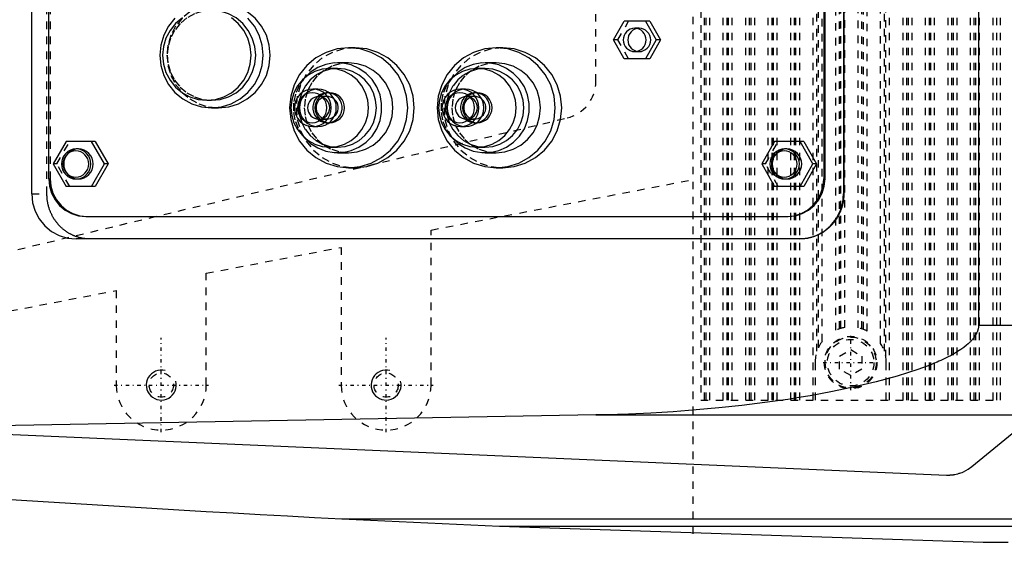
# Model space of a CAD drawing. Extents: x -706 to 186, y -120 to 120.
# Tile 7 of 12: x -469 to -338, y -79 to -9. Entities that reach past the tile are written whole.
import ezdxf

# ---------------------------------------------------------------- set-up
doc = ezdxf.new("R2010")
doc.units = 0
doc.linetypes.add('CENTER', pattern=[1.5, 0.45, -0.5, 0.05, -0.5])
doc.linetypes.add('DASHED', pattern=[2, 1, -1])
for name, color, linetype in [('AM_0', 7, 'CONTINUOUS'), ('AM_10', 7, 'CONTINUOUS'), ('AM_3', 7, 'DASHED'), ('AM_7', 7, 'CENTER')]:
    doc.layers.add(name, color=color, linetype=linetype)

msp = doc.modelspace()

# ---------------------------------------------------------------- linework, layer by layer
at = {"layer": 'AM_0', "color": 7, "linetype": 'CONTINUOUS'}
for p, q in [((-340.94, 50), (-340.94, -50)), ((-467.29, -32.5), (-467.29, 32.5)), ((-358.96, 32.5), (-358.96, -32.5)), ((-358.91, 32.5), (-358.91, -32.5)), ((-465, -30.5), (-465, 30.5)), ((-361.6, 30.5), (-361.6, -30.5)), ((-361.42, -30.5), (-361.42, 30.5)), ((-389.67, -11.95), (-388.24, -9.45)), ((-384.79, -9.45), (-388.24, -9.45)), ((-385.4, -9.45), (-383.98, -11.95)), ((-384.79, -9.45), (-383.37, -11.95)), ((-424.13, -13), (-425, -13)), ((-404.43, -13), (-405.3, -13)), ((-388.24, -14.45), (-389.67, -11.95)), ((-383.98, -11.95), (-385.4, -14.45)), ((-383.37, -11.95), (-384.79, -14.45)), ((-383.37, -11.95), (-383.98, -11.95)), ((-384.79, -14.45), (-388.24, -14.45)), ((-426.47, -15.75), (-427.52, -15.75)), ((-425, -15), (-426.47, -15)), ((-406.78, -15.75), (-407.82, -15.75)), ((-405.3, -15), (-406.78, -15)), ((-429.1, -18.5), (-429.77, -18.5)), ((-427.52, -19), (-427.62, -19)), ((-409.4, -18.5), (-410.08, -18.5)), ((-407.82, -19), (-407.92, -19)), ((-443.91, -20), (-443.3, -20)), ((-443.3, -21), (-442.35, -21)), ((-429.77, -23.5), (-429.1, -23.5)), ((-427.62, -23), (-427.52, -23)), ((-410.08, -23.5), (-409.4, -23.5)), ((-407.92, -23), (-407.82, -23)), ((-462.71, -25.5), (-464.41, -28.5)), ((-458.81, -25.5), (-462.71, -25.5)), ((-457.59, -28.5), (-459.3, -25.5)), ((-458.81, -25.5), (-457.1, -28.5)), ((-427.52, -26.25), (-426.47, -26.25)), ((-407.82, -26.25), (-406.78, -26.25)), ((-368.17, -25.5), (-369.87, -28.5)), ((-364.27, -25.5), (-368.17, -25.5)), ((-363.05, -28.5), (-364.75, -25.5)), ((-364.27, -25.5), (-362.56, -28.5)), ((-461.05, -26.5), (-461.36, -26.5)), ((-426.47, -27), (-425, -27)), ((-406.78, -27), (-405.3, -27)), ((-366.51, -26.5), (-366.82, -26.5)), ((-464.41, -28.5), (-462.71, -31.5)), ((-459.3, -31.5), (-457.59, -28.5)), ((-457.1, -28.5), (-458.81, -31.5)), ((-457.1, -28.5), (-457.59, -28.5)), ((-369.87, -28.5), (-368.17, -31.5)), ((-364.75, -31.5), (-363.05, -28.5)), ((-362.56, -28.5), (-364.27, -31.5)), ((-362.56, -28.5), (-363.05, -28.5)), ((-425, -29), (-424.13, -29)), ((-405.3, -29), (-404.43, -29)), ((-458.81, -31.5), (-462.71, -31.5)), ((-461.36, -30.5), (-461.05, -30.5)), ((-364.27, -31.5), (-368.17, -31.5)), ((-366.82, -30.5), (-366.51, -30.5)), ((-361.6, -30.5), (-361.42, -30.5)), ((-358.96, -32.5), (-358.91, -32.5)), ((-460.08, -35.5), (-366.35, -35.5)), ((-364.78, -38.5), (-461.38, -38.5)), ((-340.94, -50), (-213.33, -50)), ((-575.22, -60), (-345.22, -70)), ((-341.83, -68.87), (-331.34, -60.27)), ((-392.03, -61.98), (-489.33, -63.73)), ((-392.03, -61.98), (-333.43, -61.98)), ((-425.92, -75.83), (-404.88, -76.83)), ((-425.92, -75.83), (-184.85, -75.83)), ((-404.88, -76.83), (-188.61, -76.83)), ((-404.88, -76.83), (-340.31, -78.97)), ((-340.31, -78.97), (-337, -78.97))]:
    msp.add_line(p, q, dxfattribs=at)
for points in [[(-442.35, -21), (-441, -20.87), (-439.71, -20.47), (-438.52, -19.82), (-437.47, -18.95), (-436.62, -17.89), (-435.98, -16.68), (-435.59, -15.37), (-435.46, -14), (-435.59, -12.63), (-435.98, -11.32), (-436.62, -10.11), (-437.47, -9.05), (-438.52, -8.18), (-439.71, -7.53), (-441, -7.13), (-442.35, -7)], [(-448.18, -9.05), (-449.04, -10.11), (-449.67, -11.32), (-450.07, -12.63), (-450.2, -14), (-450.07, -15.37), (-449.67, -16.68), (-449.04, -17.89), (-448.18, -18.95), (-447.13, -19.82), (-445.94, -20.47), (-444.65, -20.87), (-443.3, -21), (-441.96, -20.87), (-440.67, -20.47), (-439.47, -19.82), (-438.43, -18.95), (-437.57, -17.89), (-436.94, -16.68), (-436.54, -15.37), (-436.41, -14), (-436.54, -12.63), (-436.94, -11.32), (-437.57, -10.11), (-438.43, -9.05)], [(-447.19, -9.01), (-448.09, -9.76), (-448.82, -10.67), (-449.37, -11.7), (-449.71, -12.83), (-449.82, -14), (-449.71, -15.17), (-449.37, -16.3), (-448.82, -17.33), (-448.09, -18.24), (-447.19, -18.99), (-446.17, -19.54), (-445.06, -19.88), (-443.91, -20), (-442.76, -19.88), (-441.65, -19.54), (-440.63, -18.99), (-439.73, -18.24), (-439, -17.33), (-438.45, -16.3), (-438.12, -15.17), (-438, -14), (-438.12, -12.83), (-438.45, -11.7), (-439, -10.67), (-439.73, -9.76), (-440.63, -9.01)], [(-443.3, -20), (-442.15, -19.88), (-441.04, -19.54), (-440.02, -18.99), (-439.13, -18.24), (-438.39, -17.33), (-437.85, -16.3), (-437.51, -15.17), (-437.4, -14), (-437.51, -12.83), (-437.85, -11.7), (-438.39, -10.67), (-439.13, -9.76), (-440.02, -9.01), (-441.04, -8.46), (-442.15, -8.12), (-443.3, -8)], [(-386.52, -10.43), (-386.8, -10.52), (-387.07, -10.66), (-387.3, -10.86), (-387.49, -11.09), (-387.63, -11.36), (-387.71, -11.65), (-387.74, -11.95), (-387.71, -12.25), (-387.63, -12.54), (-387.49, -12.81), (-387.3, -13.04), (-387.07, -13.24), (-386.8, -13.38), (-386.52, -13.47)], [(-424.13, -29), (-422.59, -28.85), (-421.12, -28.39), (-419.75, -27.65), (-418.56, -26.66), (-417.58, -25.44), (-416.85, -24.06), (-416.4, -22.56), (-416.25, -21), (-416.4, -19.44), (-416.85, -17.94), (-417.58, -16.56), (-418.56, -15.34), (-419.75, -14.35), (-421.12, -13.61), (-422.59, -13.15), (-424.13, -13)], [(-404.43, -29), (-402.9, -28.85), (-401.42, -28.39), (-400.06, -27.65), (-398.86, -26.66), (-397.88, -25.44), (-397.16, -24.06), (-396.71, -22.56), (-396.56, -21), (-396.71, -19.44), (-397.16, -17.94), (-397.88, -16.56), (-398.86, -15.34), (-400.06, -14.35), (-401.42, -13.61), (-402.9, -13.15), (-404.43, -13)], [(-430.92, -24.95), (-430.09, -25.75), (-429.12, -26.36), (-428.06, -26.78), (-426.93, -26.98), (-425.79, -26.96), (-424.67, -26.71), (-423.62, -26.25), (-422.68, -25.59), (-421.87, -24.77), (-421.25, -23.8), (-420.81, -22.72), (-420.59, -21.58), (-420.59, -20.42), (-420.81, -19.28), (-421.25, -18.2), (-421.87, -17.23), (-422.68, -16.41), (-423.62, -15.75), (-424.67, -15.29), (-425.79, -15.04), (-426.93, -15.02), (-428.06, -15.22), (-429.12, -15.64), (-430.09, -16.25), (-430.92, -17.05)], [(-426.47, -26.25), (-425.47, -26.15), (-424.5, -25.85), (-423.6, -25.37), (-422.82, -24.71), (-422.18, -23.92), (-421.7, -23.01), (-421.4, -22.02), (-421.3, -21), (-421.4, -19.98), (-421.7, -18.99), (-422.18, -18.08), (-422.82, -17.29), (-423.6, -16.63), (-424.5, -16.15), (-425.47, -15.85), (-426.47, -15.75)], [(-425, -27), (-423.85, -26.88), (-422.74, -26.54), (-421.72, -25.99), (-420.82, -25.24), (-420.09, -24.33), (-419.54, -23.3), (-419.2, -22.17), (-419.09, -21), (-419.2, -19.83), (-419.54, -18.7), (-420.09, -17.67), (-420.82, -16.76), (-421.72, -16.01), (-422.74, -15.46), (-423.85, -15.12), (-425, -15)], [(-411.23, -24.95), (-410.39, -25.75), (-409.43, -26.36), (-408.36, -26.78), (-407.23, -26.98), (-406.09, -26.96), (-404.97, -26.71), (-403.92, -26.25), (-402.98, -25.59), (-402.18, -24.77), (-401.55, -23.8), (-401.12, -22.72), (-400.9, -21.58), (-400.9, -20.42), (-401.12, -19.28), (-401.55, -18.2), (-402.18, -17.23), (-402.98, -16.41), (-403.92, -15.75), (-404.97, -15.29), (-406.09, -15.04), (-407.23, -15.02), (-408.36, -15.22), (-409.43, -15.64), (-410.39, -16.25), (-411.23, -17.05)], [(-406.78, -26.25), (-405.77, -26.15), (-404.8, -25.85), (-403.91, -25.37), (-403.12, -24.71), (-402.48, -23.92), (-402, -23.01), (-401.71, -22.02), (-401.61, -21), (-401.71, -19.98), (-402, -18.99), (-402.48, -18.08), (-403.12, -17.29), (-403.91, -16.63), (-404.8, -16.15), (-405.77, -15.85), (-406.78, -15.75)], [(-405.3, -27), (-404.15, -26.88), (-403.04, -26.54), (-402.02, -25.99), (-401.12, -25.24), (-400.39, -24.33), (-399.84, -23.3), (-399.51, -22.17), (-399.39, -21), (-399.51, -19.83), (-399.84, -18.7), (-400.39, -17.67), (-401.12, -16.76), (-402.02, -16.01), (-403.04, -15.46), (-404.15, -15.12), (-405.3, -15)], [(-429.1, -23.5), (-428.62, -23.45), (-428.15, -23.31), (-427.73, -23.08), (-427.36, -22.77), (-427.05, -22.39), (-426.82, -21.96), (-426.68, -21.49), (-426.64, -21), (-426.68, -20.51), (-426.82, -20.04), (-427.05, -19.61), (-427.36, -19.23), (-427.73, -18.92), (-428.15, -18.69), (-428.62, -18.55), (-429.1, -18.5)], [(-427.61, -22.99), (-427.23, -22.91), (-426.87, -22.76), (-426.56, -22.54), (-426.29, -22.26), (-426.07, -21.94), (-425.93, -21.58), (-425.85, -21.2), (-425.85, -20.8), (-425.93, -20.42), (-426.07, -20.06), (-426.29, -19.74), (-426.56, -19.46), (-426.87, -19.24), (-427.23, -19.09), (-427.61, -19.01)], [(-427.52, -23), (-427.13, -22.96), (-426.76, -22.85), (-426.42, -22.66), (-426.12, -22.41), (-425.88, -22.11), (-425.7, -21.77), (-425.59, -21.39), (-425.55, -21), (-425.59, -20.61), (-425.7, -20.23), (-425.88, -19.89), (-426.12, -19.59), (-426.42, -19.34), (-426.76, -19.15), (-427.13, -19.04), (-427.52, -19)], [(-409.4, -23.5), (-408.92, -23.45), (-408.46, -23.31), (-408.03, -23.08), (-407.66, -22.77), (-407.35, -22.39), (-407.13, -21.96), (-406.99, -21.49), (-406.94, -21), (-406.99, -20.51), (-407.13, -20.04), (-407.35, -19.61), (-407.66, -19.23), (-408.03, -18.92), (-408.46, -18.69), (-408.92, -18.55), (-409.4, -18.5)], [(-407.91, -22.99), (-407.53, -22.91), (-407.18, -22.76), (-406.86, -22.54), (-406.59, -22.26), (-406.38, -21.94), (-406.23, -21.58), (-406.16, -21.2), (-406.16, -20.8), (-406.23, -20.42), (-406.38, -20.06), (-406.59, -19.74), (-406.86, -19.46), (-407.18, -19.24), (-407.53, -19.09), (-407.91, -19.01)], [(-407.82, -23), (-407.44, -22.96), (-407.07, -22.85), (-406.73, -22.66), (-406.43, -22.41), (-406.18, -22.11), (-406, -21.77), (-405.89, -21.39), (-405.85, -21), (-405.89, -20.61), (-406, -20.23), (-406.18, -19.89), (-406.43, -19.59), (-406.73, -19.34), (-407.07, -19.15), (-407.44, -19.04), (-407.82, -19)], [(-426.91, -22.14), (-426.71, -21.94), (-426.55, -21.69), (-426.45, -21.43), (-426.39, -21.14), (-426.39, -20.86), (-426.45, -20.57), (-426.55, -20.31), (-426.71, -20.06), (-426.91, -19.86)], [(-407.21, -22.14), (-407.01, -21.94), (-406.86, -21.69), (-406.75, -21.43), (-406.7, -21.14), (-406.7, -20.86), (-406.75, -20.57), (-406.86, -20.31), (-407.01, -20.06), (-407.21, -19.86)], [(-461.05, -30.5), (-460.67, -30.46), (-460.3, -30.35), (-459.96, -30.16), (-459.66, -29.91), (-459.42, -29.61), (-459.23, -29.27), (-459.12, -28.89), (-459.08, -28.5), (-459.12, -28.11), (-459.23, -27.73), (-459.42, -27.39), (-459.66, -27.09), (-459.96, -26.84), (-460.3, -26.65), (-460.67, -26.54), (-461.05, -26.5)], [(-366.51, -30.5), (-366.13, -30.46), (-365.76, -30.35), (-365.42, -30.16), (-365.12, -29.91), (-364.88, -29.61), (-364.69, -29.27), (-364.58, -28.89), (-364.54, -28.5), (-364.58, -28.11), (-364.69, -27.73), (-364.88, -27.39), (-365.12, -27.09), (-365.42, -26.84), (-365.76, -26.65), (-366.13, -26.54), (-366.51, -26.5)], [(-465, -30.5), (-464.91, -31.48), (-464.63, -32.41), (-464.17, -33.28), (-463.56, -34.04), (-462.81, -34.66), (-461.96, -35.12), (-461.04, -35.4), (-460.08, -35.5)], [(-366.52, -35.5), (-365.56, -35.4), (-364.63, -35.12), (-363.78, -34.66), (-363.04, -34.04), (-362.43, -33.28), (-361.97, -32.41), (-361.69, -31.48), (-361.6, -30.5)], [(-366.35, -35.5), (-365.38, -35.4), (-364.46, -35.12), (-363.61, -34.66), (-362.86, -34.04), (-362.25, -33.28), (-361.8, -32.41), (-361.52, -31.48), (-361.42, -30.5)], [(-467.29, -32.5), (-467.17, -33.67), (-466.84, -34.8), (-466.29, -35.83), (-465.56, -36.74), (-464.66, -37.49), (-463.64, -38.04), (-462.53, -38.38), (-461.38, -38.5)], [(-364.87, -38.5), (-363.72, -38.38), (-362.61, -38.04), (-361.59, -37.49), (-360.69, -36.74), (-359.96, -35.83), (-359.41, -34.8), (-359.07, -33.67), (-358.96, -32.5)]]:
    msp.add_lwpolyline(points, dxfattribs=at)
for points in [[(-386.82, -10.4), (-387.12, -10.43), (-387.41, -10.52), (-387.67, -10.66), (-387.9, -10.85), (-388.09, -11.09), (-388.23, -11.36), (-388.32, -11.65), (-388.35, -11.95), (-388.32, -12.25), (-388.23, -12.54), (-388.09, -12.81), (-387.9, -13.05), (-387.67, -13.24), (-387.41, -13.38), (-387.12, -13.47), (-386.82, -13.5), (-386.53, -13.47), (-386.24, -13.38), (-385.98, -13.24), (-385.74, -13.05), (-385.55, -12.81), (-385.41, -12.54), (-385.33, -12.25), (-385.3, -11.95), (-385.33, -11.65), (-385.41, -11.36), (-385.55, -11.09), (-385.74, -10.85), (-385.98, -10.66), (-386.24, -10.52), (-386.53, -10.43)], [(-425, -29), (-423.46, -28.85), (-421.98, -28.39), (-420.62, -27.65), (-419.43, -26.66), (-418.45, -25.44), (-417.72, -24.06), (-417.27, -22.56), (-417.12, -21), (-417.27, -19.44), (-417.72, -17.94), (-418.45, -16.56), (-419.43, -15.34), (-420.62, -14.35), (-421.98, -13.61), (-423.46, -13.15), (-425, -13), (-426.54, -13.15), (-428.01, -13.61), (-429.38, -14.35), (-430.57, -15.34), (-431.55, -16.56), (-432.28, -17.94), (-432.73, -19.44), (-432.88, -21), (-432.73, -22.56), (-432.28, -24.06), (-431.55, -25.44), (-430.57, -26.66), (-429.38, -27.65), (-428.01, -28.39), (-426.54, -28.85)], [(-405.3, -29), (-403.77, -28.85), (-402.29, -28.39), (-400.93, -27.65), (-399.73, -26.66), (-398.75, -25.44), (-398.02, -24.06), (-397.58, -22.56), (-397.42, -21), (-397.58, -19.44), (-398.02, -17.94), (-398.75, -16.56), (-399.73, -15.34), (-400.93, -14.35), (-402.29, -13.61), (-403.77, -13.15), (-405.3, -13), (-406.84, -13.15), (-408.32, -13.61), (-409.68, -14.35), (-410.87, -15.34), (-411.85, -16.56), (-412.58, -17.94), (-413.03, -19.44), (-413.18, -21), (-413.03, -22.56), (-412.58, -24.06), (-411.85, -25.44), (-410.87, -26.66), (-409.68, -27.65), (-408.32, -28.39), (-406.84, -28.85)], [(-427.52, -26.25), (-426.51, -26.15), (-425.54, -25.85), (-424.64, -25.37), (-423.86, -24.71), (-423.22, -23.92), (-422.74, -23.01), (-422.45, -22.02), (-422.35, -21), (-422.45, -19.98), (-422.74, -18.99), (-423.22, -18.08), (-423.86, -17.29), (-424.64, -16.63), (-425.54, -16.15), (-426.51, -15.85), (-427.52, -15.75), (-428.53, -15.85), (-429.5, -16.15), (-430.39, -16.63), (-431.17, -17.29), (-431.82, -18.08), (-432.29, -18.99), (-432.59, -19.98), (-432.69, -21), (-432.59, -22.02), (-432.29, -23.01), (-431.82, -23.92), (-431.17, -24.71), (-430.39, -25.37), (-429.5, -25.85), (-428.53, -26.15)], [(-407.82, -26.25), (-406.81, -26.15), (-405.84, -25.85), (-404.95, -25.37), (-404.16, -24.71), (-403.52, -23.92), (-403.04, -23.01), (-402.75, -22.02), (-402.65, -21), (-402.75, -19.98), (-403.04, -18.99), (-403.52, -18.08), (-404.16, -17.29), (-404.95, -16.63), (-405.84, -16.15), (-406.81, -15.85), (-407.82, -15.75), (-408.83, -15.85), (-409.8, -16.15), (-410.69, -16.63), (-411.48, -17.29), (-412.12, -18.08), (-412.6, -18.99), (-412.89, -19.98), (-412.99, -21), (-412.89, -22.02), (-412.6, -23.01), (-412.12, -23.92), (-411.48, -24.71), (-410.69, -25.37), (-409.8, -25.85), (-408.83, -26.15)], [(-429.77, -23.5), (-429.29, -23.45), (-428.83, -23.31), (-428.41, -23.08), (-428.03, -22.77), (-427.73, -22.39), (-427.5, -21.96), (-427.36, -21.49), (-427.31, -21), (-427.36, -20.51), (-427.5, -20.04), (-427.73, -19.61), (-428.03, -19.23), (-428.41, -18.92), (-428.83, -18.69), (-429.29, -18.55), (-429.77, -18.5), (-430.25, -18.55), (-430.72, -18.69), (-431.14, -18.92), (-431.52, -19.23), (-431.82, -19.61), (-432.05, -20.04), (-432.19, -20.51), (-432.24, -21), (-432.19, -21.49), (-432.05, -21.96), (-431.82, -22.39), (-431.52, -22.77), (-431.14, -23.08), (-430.72, -23.31), (-430.25, -23.45)], [(-429.86, -19), (-430.25, -19.04), (-430.61, -19.15), (-430.96, -19.34), (-431.25, -19.59), (-431.5, -19.89), (-431.68, -20.23), (-431.79, -20.61), (-431.83, -21), (-431.79, -21.39), (-431.68, -21.77), (-431.5, -22.11), (-431.25, -22.41), (-430.96, -22.66), (-430.61, -22.85), (-430.25, -22.96), (-429.86, -23), (-429.48, -22.96), (-429.11, -22.85), (-428.77, -22.66), (-428.47, -22.41), (-428.22, -22.11), (-428.04, -21.77), (-427.93, -21.39), (-427.89, -21), (-427.93, -20.61), (-428.04, -20.23), (-428.22, -19.89), (-428.47, -19.59), (-428.77, -19.34), (-429.11, -19.15), (-429.48, -19.04)], [(-410.08, -23.5), (-409.6, -23.45), (-409.14, -23.31), (-408.71, -23.08), (-408.34, -22.77), (-408.03, -22.39), (-407.8, -21.96), (-407.66, -21.49), (-407.62, -21), (-407.66, -20.51), (-407.8, -20.04), (-408.03, -19.61), (-408.34, -19.23), (-408.71, -18.92), (-409.14, -18.69), (-409.6, -18.55), (-410.08, -18.5), (-410.56, -18.55), (-411.02, -18.69), (-411.45, -18.92), (-411.82, -19.23), (-412.13, -19.61), (-412.35, -20.04), (-412.49, -20.51), (-412.54, -21), (-412.49, -21.49), (-412.35, -21.96), (-412.13, -22.39), (-411.82, -22.77), (-411.45, -23.08), (-411.02, -23.31), (-410.56, -23.45)], [(-410.16, -19), (-410.55, -19.04), (-410.92, -19.15), (-411.26, -19.34), (-411.56, -19.59), (-411.8, -19.89), (-411.98, -20.23), (-412.1, -20.61), (-412.13, -21), (-412.1, -21.39), (-411.98, -21.77), (-411.8, -22.11), (-411.56, -22.41), (-411.26, -22.66), (-410.92, -22.85), (-410.55, -22.96), (-410.16, -23), (-409.78, -22.96), (-409.41, -22.85), (-409.07, -22.66), (-408.77, -22.41), (-408.53, -22.11), (-408.35, -21.77), (-408.23, -21.39), (-408.2, -21), (-408.23, -20.61), (-408.35, -20.23), (-408.53, -19.89), (-408.77, -19.59), (-409.07, -19.34), (-409.41, -19.15), (-409.78, -19.04)], [(-461.36, -26.5), (-461.74, -26.54), (-462.11, -26.65), (-462.45, -26.84), (-462.75, -27.09), (-463, -27.39), (-463.18, -27.73), (-463.29, -28.11), (-463.33, -28.5), (-463.29, -28.89), (-463.18, -29.27), (-463, -29.61), (-462.75, -29.91), (-462.45, -30.16), (-462.11, -30.35), (-461.74, -30.46), (-461.36, -30.5), (-460.97, -30.46), (-460.6, -30.35), (-460.26, -30.16), (-459.96, -29.91), (-459.72, -29.61), (-459.54, -29.27), (-459.43, -28.89), (-459.39, -28.5), (-459.43, -28.11), (-459.54, -27.73), (-459.72, -27.39), (-459.96, -27.09), (-460.26, -26.84), (-460.6, -26.65), (-460.97, -26.54)], [(-461.4, -30.25), (-461.06, -30.22), (-460.74, -30.12), (-460.44, -29.96), (-460.18, -29.74), (-459.97, -29.47), (-459.81, -29.17), (-459.71, -28.84), (-459.68, -28.5), (-459.71, -28.16), (-459.81, -27.83), (-459.97, -27.53), (-460.18, -27.26), (-460.44, -27.04), (-460.74, -26.88), (-461.06, -26.78), (-461.4, -26.75), (-461.74, -26.78), (-462.06, -26.88), (-462.36, -27.04), (-462.62, -27.26), (-462.83, -27.53), (-462.99, -27.83), (-463.09, -28.16), (-463.12, -28.5), (-463.09, -28.84), (-462.99, -29.17), (-462.83, -29.47), (-462.62, -29.74), (-462.36, -29.96), (-462.06, -30.12), (-461.74, -30.22)], [(-366.82, -26.5), (-367.2, -26.54), (-367.57, -26.65), (-367.91, -26.84), (-368.21, -27.09), (-368.45, -27.39), (-368.64, -27.73), (-368.75, -28.11), (-368.79, -28.5), (-368.75, -28.89), (-368.64, -29.27), (-368.45, -29.61), (-368.21, -29.91), (-367.91, -30.16), (-367.57, -30.35), (-367.2, -30.46), (-366.82, -30.5), (-366.43, -30.46), (-366.06, -30.35), (-365.72, -30.16), (-365.42, -29.91), (-365.18, -29.61), (-365, -29.27), (-364.88, -28.89), (-364.85, -28.5), (-364.88, -28.11), (-365, -27.73), (-365.18, -27.39), (-365.42, -27.09), (-365.72, -26.84), (-366.06, -26.65), (-366.43, -26.54)], [(-366.86, -30.25), (-366.52, -30.22), (-366.2, -30.12), (-365.9, -29.96), (-365.64, -29.74), (-365.43, -29.47), (-365.27, -29.17), (-365.17, -28.84), (-365.14, -28.5), (-365.17, -28.16), (-365.27, -27.83), (-365.43, -27.53), (-365.64, -27.26), (-365.9, -27.04), (-366.2, -26.88), (-366.52, -26.78), (-366.86, -26.75), (-367.2, -26.78), (-367.52, -26.88), (-367.82, -27.04), (-368.08, -27.26), (-368.29, -27.53), (-368.45, -27.83), (-368.55, -28.16), (-368.58, -28.5), (-368.55, -28.84), (-368.45, -29.17), (-368.29, -29.47), (-368.08, -29.74), (-367.82, -29.96), (-367.52, -30.12), (-367.2, -30.22)]]:
    msp.add_lwpolyline(points, close=True, dxfattribs=at)
for points in [[(-358.91, -32.5, 0), (-358.91, -32.54, 0), (-358.91, -32.63, 0), (-358.92, -32.71, 0), (-358.92, -32.75, 0), (-358.92, -32.8, 0), (-358.92, -32.88, 0), (-358.93, -32.97, 0), (-358.94, -33.05, 0), (-358.94, -33.14, 0), (-358.95, -33.22, 0), (-358.96, -33.27, 0), (-358.97, -33.31, 0), (-358.98, -33.4, 0), (-358.99, -33.48, 0), (-359.01, -33.57, 0), (-359.02, -33.65, 0), (-359.04, -33.74, 0), (-359.05, -33.78, 0), (-359.06, -33.83, 0), (-359.08, -33.91, 0), (-359.1, -34, 0), (-359.11, -34.04, 0), (-359.12, -34.08, 0), (-359.14, -34.17, 0), (-359.17, -34.25, 0), (-359.18, -34.3, 0), (-359.19, -34.34, 0), (-359.22, -34.42, 0), (-359.25, -34.51, 0), (-359.28, -34.59, 0), (-359.31, -34.67, 0), (-359.34, -34.76, 0), (-359.36, -34.8, 0), (-359.38, -34.84, 0), (-359.41, -34.92, 0), (-359.45, -35, 0), (-359.48, -35.08, 0), (-359.52, -35.16, 0), (-359.56, -35.24, 0), (-359.58, -35.28, 0), (-359.6, -35.32, 0), (-359.64, -35.4, 0), (-359.68, -35.47, 0), (-359.73, -35.55, 0), (-359.77, -35.63, 0), (-359.82, -35.7, 0), (-359.84, -35.74, 0), (-359.86, -35.78, 0), (-359.91, -35.85, 0), (-359.96, -35.92, 0), (-360.01, -35.99, 0), (-360.06, -36.06, 0), (-360.11, -36.13, 0), (-360.14, -36.17, 0), (-360.16, -36.2, 0), (-360.21, -36.27, 0), (-360.27, -36.34, 0), (-360.32, -36.4, 0), (-360.38, -36.47, 0), (-360.43, -36.53, 0), (-360.46, -36.56, 0), (-360.49, -36.59, 0), (-360.55, -36.65, 0), (-360.6, -36.71, 0), (-360.63, -36.74, 0), (-360.66, -36.77, 0), (-360.72, -36.83, 0), (-360.78, -36.89, 0), (-360.81, -36.92, 0), (-360.84, -36.95, 0), (-360.9, -37, 0), (-360.97, -37.06, 0), (-361.03, -37.12, 0), (-361.1, -37.17, 0), (-361.16, -37.22, 0), (-361.2, -37.25, 0), (-361.23, -37.28, 0), (-361.3, -37.33, 0), (-361.37, -37.38, 0), (-361.44, -37.43, 0), (-361.51, -37.48, 0), (-361.58, -37.53, 0), (-361.62, -37.55, 0), (-361.65, -37.58, 0), (-361.73, -37.62, 0), (-361.8, -37.67, 0), (-361.87, -37.71, 0), (-361.95, -37.76, 0), (-362.03, -37.8, 0), (-362.06, -37.82, 0), (-362.1, -37.84, 0), (-362.18, -37.88, 0), (-362.26, -37.92, 0), (-362.34, -37.95, 0), (-362.42, -37.99, 0), (-362.5, -38.03, 0), (-362.54, -38.04, 0), (-362.58, -38.06, 0), (-362.66, -38.09, 0), (-362.74, -38.12, 0), (-362.82, -38.16, 0), (-362.9, -38.18, 0), (-362.98, -38.21, 0), (-363.03, -38.23, 0), (-363.07, -38.24, 0), (-363.15, -38.26, 0), (-363.23, -38.29, 0), (-363.28, -38.3, 0), (-363.32, -38.31, 0), (-363.4, -38.33, 0), (-363.49, -38.35, 0), (-363.53, -38.36, 0), (-363.57, -38.37, 0), (-363.65, -38.39, 0), (-363.74, -38.4, 0), (-363.82, -38.42, 0), (-363.91, -38.43, 0), (-363.99, -38.45, 0), (-364.03, -38.45, 0), (-364.07, -38.46, 0), (-364.16, -38.47, 0), (-364.24, -38.47, 0), (-364.33, -38.48, 0), (-364.41, -38.49, 0), (-364.49, -38.49, 0), (-364.53, -38.49, 0), (-364.58, -38.5, 0), (-364.66, -38.5, 0), (-364.74, -38.5, 0), (-364.78, -38.5, 0)], [(-340.94, -50, 0), (-340.94, -50.04, 0), (-340.94, -50.12, 0), (-340.94, -50.2, 0), (-340.95, -50.24, 0), (-340.95, -50.28, 0), (-340.96, -50.36, 0), (-340.98, -50.44, 0), (-341, -50.52, 0), (-341.02, -50.6, 0), (-341.04, -50.68, 0), (-341.05, -50.72, 0), (-341.06, -50.76, 0), (-341.09, -50.83, 0), (-341.12, -50.91, 0), (-341.15, -50.99, 0), (-341.19, -51.06, 0), (-341.22, -51.14, 0), (-341.24, -51.18, 0), (-341.26, -51.21, 0), (-341.3, -51.29, 0), (-341.35, -51.36, 0), (-341.37, -51.4, 0), (-341.39, -51.43, 0), (-341.44, -51.5, 0), (-341.48, -51.57, 0), (-341.51, -51.61, 0), (-341.53, -51.64, 0), (-341.58, -51.71, 0), (-341.64, -51.78, 0), (-341.69, -51.84, 0), (-341.74, -51.91, 0), (-341.8, -51.97, 0), (-341.83, -52, 0), (-341.86, -52.03, 0), (-341.91, -52.09, 0), (-341.97, -52.15, 0), (-342.03, -52.21, 0), (-342.08, -52.27, 0), (-342.14, -52.33, 0), (-342.17, -52.36, 0), (-342.2, -52.38, 0), (-342.26, -52.44, 0), (-342.32, -52.49, 0), (-342.53, -52.67, 0), (-342.91, -52.97, 0), (-343.31, -53.26, 0), (-343.52, -53.39, 0), (-343.73, -53.53, 0), (-344.16, -53.79, 0), (-344.6, -54.03, 0), (-345.06, -54.27, 0), (-345.52, -54.5, 0), (-345.99, -54.72, 0), (-346.22, -54.82, 0), (-346.46, -54.93, 0), (-346.93, -55.13, 0), (-347.41, -55.32, 0), (-347.64, -55.41, 0), (-349.05, -55.93, 0), (-351.78, -56.8, 0), (-354.59, -57.57, 0), (-357.47, -58.25, 0), (-360.41, -58.86, 0), (-363.39, -59.41, 0), (-364.9, -59.66, 0), (-366.41, -59.9, 0), (-369.46, -60.33, 0), (-372.52, -60.71, 0), (-375.58, -61.04, 0), (-378.64, -61.32, 0), (-381.68, -61.55, 0), (-383.19, -61.65, 0), (-384.69, -61.74, 0), (-387.67, -61.87, 0), (-390.59, -61.96, 0), (-392.03, -61.98, 0)], [(-345.22, -70, 0), (-345.21, -70, 0), (-345.21, -70, 0), (-345.2, -70, 0), (-345.2, -70, 0), (-345.2, -70, 0), (-345.19, -70, 0), (-345.19, -70, 0), (-345.18, -70, 0), (-345.17, -70, 0), (-345.17, -70, 0), (-345.17, -70, 0), (-345.16, -70, 0), (-345.16, -70, 0), (-345.15, -70, 0), (-345.15, -70, 0), (-345.14, -70, 0), (-345.14, -70, 0), (-345.13, -70, 0), (-345.13, -70, 0), (-345.12, -70, 0), (-345.12, -70, 0), (-345.12, -70, 0), (-345.11, -70, 0), (-345.11, -70, 0), (-345.1, -70, 0), (-345.1, -70, 0), (-345.1, -70, 0), (-345.09, -70, 0), (-345.08, -70, 0), (-345.08, -70, 0), (-345.07, -70, 0), (-345.07, -70, 0), (-345.07, -70, 0), (-345.06, -70, 0), (-345.06, -70, 0), (-345.05, -70, 0), (-345.05, -70, 0), (-345.04, -70, 0), (-345.03, -70, 0), (-345.03, -70, 0), (-345.03, -70, 0), (-345.02, -70, 0), (-345.02, -70, 0), (-345.01, -70, 0), (-345.01, -70, 0), (-345, -70, 0), (-345, -70, 0), (-344.99, -70, 0), (-344.99, -70, 0), (-344.98, -70, 0), (-344.98, -70, 0), (-344.97, -70, 0), (-344.97, -70, 0), (-344.96, -70, 0), (-344.96, -70, 0), (-344.96, -70, 0), (-344.95, -70, 0), (-344.94, -70, 0), (-344.94, -70, 0), (-344.93, -70, 0), (-344.93, -70, 0), (-344.93, -70, 0), (-344.92, -70, 0), (-344.92, -70, 0), (-344.91, -70, 0), (-344.91, -70, 0), (-344.9, -70, 0), (-344.9, -70, 0), (-344.9, -70, 0), (-344.89, -70, 0), (-344.89, -70, 0), (-344.88, -70, 0), (-344.88, -70, 0), (-344.87, -70, 0), (-344.87, -70, 0), (-344.86, -70, 0), (-344.86, -70, 0), (-344.85, -70, 0), (-344.85, -70, 0), (-344.84, -70, 0), (-344.84, -70, 0), (-344.83, -70, 0), (-344.83, -70, 0), (-344.83, -70, 0), (-344.82, -70, 0), (-344.81, -70, 0), (-344.81, -70, 0), (-344.8, -70, 0), (-344.8, -70, 0), (-344.79, -70, 0), (-344.79, -70, 0), (-344.79, -70, 0), (-344.78, -70, 0), (-344.78, -69.99, 0), (-344.77, -69.99, 0), (-344.76, -69.99, 0), (-344.76, -69.99, 0), (-344.76, -69.99, 0), (-344.75, -69.99, 0), (-344.75, -69.99, 0), (-344.73, -69.99, 0), (-344.71, -69.99, 0), (-344.69, -69.99, 0), (-344.66, -69.99, 0), (-344.63, -69.99, 0), (-344.61, -69.98, 0), (-344.59, -69.98, 0), (-344.56, -69.98, 0), (-344.52, -69.98, 0), (-344.51, -69.98, 0), (-344.49, -69.97, 0), (-344.46, -69.97, 0), (-344.42, -69.97, 0), (-344.39, -69.96, 0), (-344.36, -69.96, 0), (-344.32, -69.95, 0), (-344.31, -69.95, 0), (-344.29, -69.95, 0), (-344.26, -69.94, 0), (-344.22, -69.94, 0), (-344.11, -69.92, 0), (-343.91, -69.88, 0), (-343.71, -69.83, 0), (-343.52, -69.77, 0), (-343.42, -69.74, 0), (-343.32, -69.71, 0), (-343.13, -69.64, 0), (-342.95, -69.56, 0), (-342.32, -69.22, 0), (-341.83, -68.87, 0)]]:
    msp.add_polyline3d(points, dxfattribs=at)
msp.add_arc((-273.05, 2920.27), 3000, 262.64687, 267.07918, dxfattribs=at)
at = {"layer": 'AM_10', "color": 7, "linetype": 'CONTINUOUS'}
for centre in [(-450, -58), (-420, -58)]:
    msp.add_arc(centre, 2, 75, 15, dxfattribs=at)
at = {"layer": 'AM_3', "color": 6, "linetype": 'DASHED'}
for p, q in [((-379, -77.86), (-379, 77.86)), ((-378, 60), (-378, -60)), ((-377.5, -60), (-377.5, 60)), ((-377.3, -60), (-377.3, 60)), ((-376.8, -60), (-376.8, 60)), ((-375, -60), (-375, 60)), ((-374.5, -60), (-374.5, 60)), ((-374.3, -60), (-374.3, 60)), ((-373.8, -60), (-373.8, 60)), ((-372, -60), (-372, 60)), ((-371.5, -60), (-371.5, 60)), ((-371.3, -60), (-371.3, 60)), ((-370.8, -60), (-370.8, 60)), ((-369, -60), (-369, 60)), ((-368.5, -60), (-368.5, 60)), ((-368.3, -60), (-368.3, 60)), ((-367.8, -60), (-367.8, 60)), ((-366, -60), (-366, 60)), ((-365.5, -60), (-365.5, 60)), ((-365.3, -60), (-365.3, 60)), ((-364.8, -60), (-364.8, 60)), ((-363, -60), (-363, 60)), ((-352.8, -60), (-352.8, 60)), ((-351, -60), (-351, 60)), ((-350.5, -60), (-350.5, 60)), ((-350.3, -60), (-350.3, 60)), ((-349.8, -60), (-349.8, 60)), ((-348, -60), (-348, 60)), ((-347.5, -60), (-347.5, 60)), ((-347.3, -60), (-347.3, 60)), ((-346.8, -60), (-346.8, 60)), ((-345, -60), (-345, 60)), ((-344.5, -60), (-344.5, 60)), ((-344.3, -60), (-344.3, 60)), ((-343.8, -60), (-343.8, 60)), ((-342, -60), (-342, 60)), ((-341.5, -60), (-341.5, 60)), ((-341.3, -60), (-341.3, 60)), ((-340.8, -60), (-340.8, 60)), ((-339, -60), (-339, 60)), ((-338.5, -60), (-338.5, 60)), ((-338, -60), (-338, 60)), ((-353.3, -54.31), (-353.3, 54.31)), ((-362.5, -53.48), (-362.5, 53.48)), ((-362.3, -52.98), (-362.3, 52.98)), ((-353.5, -53.48), (-353.5, 53.48)), ((-361.8, -52.15), (-361.8, 52.15)), ((-354, -52.44), (-354, 52.44)), ((-360, -50.69), (-360, 50.69)), ((-359.5, -50.49), (-359.5, 50.49)), ((-359.3, -50.43), (-359.3, 50.43)), ((-358.8, -50.32), (-358.8, 50.32)), ((-357, -50.36), (-357, 50.36)), ((-356.5, -50.49), (-356.5, 50.49)), ((-356.3, -50.56), (-356.3, 50.56)), ((-355.8, -50.79), (-355.8, 50.79)), ((-465.26, -32.5), (-465.26, 32.5)), ((-464.83, 30.5), (-464.83, -30.5)), ((-392, -17.5), (-392, -7)), ((-389.06, -11.95), (-387.64, -9.45)), ((-386.22, -10.4), (-386.82, -10.4)), ((-389.06, -11.95), (-389.67, -11.95)), ((-387.64, -14.45), (-389.06, -11.95)), ((-386.82, -13.5), (-386.22, -13.5)), ((-427.86, -19.5), (-428.99, -19.5)), ((-427.62, -19), (-427.81, -19)), ((-408.17, -19.5), (-409.3, -19.5)), ((-407.92, -19), (-408.12, -19)), ((-478.85, -42.23), (-395.84, -22.36)), ((-428.99, -22.5), (-427.86, -22.5)), ((-427.81, -23), (-427.62, -23)), ((-409.3, -22.5), (-408.17, -22.5)), ((-408.12, -23), (-407.92, -23)), ((-463.93, -28.5), (-462.22, -25.5)), ((-369.39, -28.5), (-367.68, -25.5)), ((-463.93, -28.5), (-464.41, -28.5)), ((-462.22, -31.5), (-463.93, -28.5)), ((-369.39, -28.5), (-369.87, -28.5)), ((-367.68, -31.5), (-369.39, -28.5)), ((-465, -30.5), (-464.83, -30.5)), ((-414, -37.31), (-379, -30.58)), ((-467.29, -32.5), (-465.26, -32.5)), ((-414, -58), (-414, -37.31)), ((-444, -43.08), (-426, -39.62)), ((-426, -39.62), (-426, -58)), ((-444, -58), (-444, -43.08)), ((-480, -50), (-456, -45.38)), ((-456, -45.38), (-456, -58)), ((-359.5, -54.13), (-358, -53.27)), ((-358, -53.27), (-356.5, -54.13)), ((-362.75, -55), (-362.75, -60)), ((-359.5, -55.87), (-359.5, -54.13)), ((-356.5, -54.13), (-356.5, -55.87)), ((-353.25, -60), (-353.25, -55)), ((-358, -56.73), (-359.5, -55.87)), ((-356.5, -55.87), (-358, -56.73)), ((-378, -60), (-338, -60))]:
    msp.add_line(p, q, dxfattribs=at)
for points in [[(-442.35, -7), (-443.69, -7.13), (-444.99, -7.53), (-446.18, -8.18), (-447.22, -9.05), (-448.08, -10.11), (-448.72, -11.32), (-449.11, -12.63), (-449.24, -14), (-449.11, -15.37), (-448.72, -16.68), (-448.08, -17.89), (-447.22, -18.95), (-446.18, -19.82), (-444.99, -20.47), (-443.69, -20.87), (-442.35, -21)], [(-443.3, -8), (-444.46, -8.12), (-445.57, -8.46), (-446.59, -9.01), (-447.48, -9.76), (-448.22, -10.67), (-448.76, -11.7), (-449.1, -12.83), (-449.21, -14), (-449.1, -15.17), (-448.76, -16.3), (-448.22, -17.33), (-447.48, -18.24), (-446.59, -18.99), (-445.57, -19.54), (-444.46, -19.88), (-443.3, -20)], [(-386.52, -13.47), (-386.22, -13.5), (-385.92, -13.47), (-385.64, -13.38), (-385.37, -13.24), (-385.14, -13.05), (-384.95, -12.81), (-384.81, -12.54), (-384.72, -12.25), (-384.69, -11.95), (-384.72, -11.65), (-384.81, -11.36), (-384.95, -11.09), (-385.14, -10.85), (-385.37, -10.66), (-385.64, -10.52), (-385.92, -10.43), (-386.22, -10.4), (-386.52, -10.43)], [(-424.13, -13), (-425.67, -13.15), (-427.15, -13.61), (-428.51, -14.35), (-429.7, -15.34), (-430.68, -16.56), (-431.41, -17.94), (-431.86, -19.44), (-432.01, -21), (-431.86, -22.56), (-431.41, -24.06), (-430.68, -25.44), (-429.7, -26.66), (-428.51, -27.65), (-427.15, -28.39), (-425.67, -28.85), (-424.13, -29)], [(-404.43, -13), (-405.97, -13.15), (-407.45, -13.61), (-408.81, -14.35), (-410.01, -15.34), (-410.99, -16.56), (-411.71, -17.94), (-412.16, -19.44), (-412.31, -21), (-412.16, -22.56), (-411.71, -24.06), (-410.99, -25.44), (-410.01, -26.66), (-408.81, -27.65), (-407.45, -28.39), (-405.97, -28.85), (-404.43, -29)], [(-426.47, -15.75), (-427.48, -15.85), (-428.45, -16.15), (-429.35, -16.63), (-430.13, -17.29), (-430.77, -18.08), (-431.25, -18.99), (-431.55, -19.98), (-431.65, -21), (-431.55, -22.02), (-431.25, -23.01), (-430.77, -23.92), (-430.13, -24.71), (-429.35, -25.37), (-428.45, -25.85), (-427.48, -26.15), (-426.47, -26.25)], [(-425, -15), (-426.15, -15.12), (-427.26, -15.46), (-428.28, -16.01), (-429.18, -16.76), (-429.91, -17.67), (-430.46, -18.7), (-430.79, -19.83), (-430.91, -21), (-430.79, -22.17), (-430.46, -23.3), (-429.91, -24.33), (-429.18, -25.24), (-428.28, -25.99), (-427.26, -26.54), (-426.15, -26.88), (-425, -27)], [(-406.78, -15.75), (-407.79, -15.85), (-408.76, -16.15), (-409.65, -16.63), (-410.43, -17.29), (-411.08, -18.08), (-411.56, -18.99), (-411.85, -19.98), (-411.95, -21), (-411.85, -22.02), (-411.56, -23.01), (-411.08, -23.92), (-410.43, -24.71), (-409.65, -25.37), (-408.76, -25.85), (-407.79, -26.15), (-406.78, -26.25)], [(-405.3, -15), (-406.46, -15.12), (-407.56, -15.46), (-408.59, -16.01), (-409.48, -16.76), (-410.22, -17.67), (-410.76, -18.7), (-411.1, -19.83), (-411.21, -21), (-411.1, -22.17), (-410.76, -23.3), (-410.22, -24.33), (-409.48, -25.24), (-408.59, -25.99), (-407.56, -26.54), (-406.46, -26.88), (-405.3, -27)], [(-430.92, -17.05), (-431.62, -18.05), (-432.11, -19.18), (-432.35, -20.39), (-432.35, -21.61), (-432.11, -22.82), (-431.62, -23.95), (-430.92, -24.95)], [(-411.23, -17.05), (-411.93, -18.05), (-412.41, -19.18), (-412.66, -20.39), (-412.66, -21.61), (-412.41, -22.82), (-411.93, -23.95), (-411.23, -24.95)], [(-429.1, -18.5), (-429.58, -18.55), (-430.04, -18.69), (-430.46, -18.92), (-430.84, -19.23), (-431.14, -19.61), (-431.37, -20.04), (-431.51, -20.51), (-431.56, -21), (-431.51, -21.49), (-431.37, -21.96), (-431.14, -22.39), (-430.84, -22.77), (-430.46, -23.08), (-430.04, -23.31), (-429.58, -23.45), (-429.1, -23.5)], [(-427.61, -19.01), (-427.99, -19.01), (-428.37, -19.08), (-428.73, -19.23), (-429.06, -19.45), (-429.33, -19.73), (-429.55, -20.05), (-429.7, -20.42), (-429.77, -20.8), (-429.77, -21.2), (-429.7, -21.58), (-429.55, -21.95), (-429.33, -22.27), (-429.06, -22.55), (-428.73, -22.77), (-428.37, -22.92), (-427.99, -22.99), (-427.61, -22.99)], [(-427.52, -19), (-427.9, -19.04), (-428.27, -19.15), (-428.61, -19.34), (-428.91, -19.59), (-429.15, -19.89), (-429.34, -20.23), (-429.45, -20.61), (-429.49, -21), (-429.45, -21.39), (-429.34, -21.77), (-429.15, -22.11), (-428.91, -22.41), (-428.61, -22.66), (-428.27, -22.85), (-427.9, -22.96), (-427.52, -23)], [(-426.91, -19.86), (-427.15, -19.69), (-427.42, -19.57), (-427.7, -19.51), (-427.99, -19.51), (-428.28, -19.56), (-428.55, -19.67), (-428.79, -19.83), (-429, -20.04), (-429.16, -20.29), (-429.28, -20.56), (-429.33, -20.85), (-429.33, -21.15), (-429.28, -21.44), (-429.16, -21.71), (-429, -21.96), (-428.79, -22.17), (-428.55, -22.33), (-428.28, -22.44), (-427.99, -22.49), (-427.7, -22.49), (-427.42, -22.43), (-427.15, -22.31), (-426.91, -22.14)], [(-409.4, -18.5), (-409.88, -18.55), (-410.34, -18.69), (-410.77, -18.92), (-411.14, -19.23), (-411.45, -19.61), (-411.68, -20.04), (-411.82, -20.51), (-411.86, -21), (-411.82, -21.49), (-411.68, -21.96), (-411.45, -22.39), (-411.14, -22.77), (-410.77, -23.08), (-410.34, -23.31), (-409.88, -23.45), (-409.4, -23.5)], [(-407.91, -19.01), (-408.3, -19.01), (-408.68, -19.08), (-409.04, -19.23), (-409.36, -19.45), (-409.63, -19.73), (-409.85, -20.05), (-410, -20.42), (-410.08, -20.8), (-410.08, -21.2), (-410, -21.58), (-409.85, -21.95), (-409.63, -22.27), (-409.36, -22.55), (-409.04, -22.77), (-408.68, -22.92), (-408.3, -22.99), (-407.91, -22.99)], [(-407.82, -19), (-408.2, -19.04), (-408.57, -19.15), (-408.91, -19.34), (-409.21, -19.59), (-409.46, -19.89), (-409.64, -20.23), (-409.75, -20.61), (-409.79, -21), (-409.75, -21.39), (-409.64, -21.77), (-409.46, -22.11), (-409.21, -22.41), (-408.91, -22.66), (-408.57, -22.85), (-408.2, -22.96), (-407.82, -23)], [(-407.21, -19.86), (-407.45, -19.69), (-407.72, -19.57), (-408, -19.51), (-408.3, -19.51), (-408.58, -19.56), (-408.85, -19.67), (-409.1, -19.83), (-409.3, -20.04), (-409.47, -20.29), (-409.58, -20.56), (-409.64, -20.85), (-409.64, -21.15), (-409.58, -21.44), (-409.47, -21.71), (-409.3, -21.96), (-409.1, -22.17), (-408.85, -22.33), (-408.58, -22.44), (-408.3, -22.49), (-408, -22.49), (-407.72, -22.43), (-407.45, -22.31), (-407.21, -22.14)], [(-461.05, -26.5), (-461.44, -26.54), (-461.81, -26.65), (-462.15, -26.84), (-462.45, -27.09), (-462.69, -27.39), (-462.87, -27.73), (-462.99, -28.11), (-463.02, -28.5), (-462.99, -28.89), (-462.87, -29.27), (-462.69, -29.61), (-462.45, -29.91), (-462.15, -30.16), (-461.81, -30.35), (-461.44, -30.46), (-461.05, -30.5)], [(-366.51, -26.5), (-366.9, -26.54), (-367.27, -26.65), (-367.61, -26.84), (-367.91, -27.09), (-368.15, -27.39), (-368.33, -27.73), (-368.44, -28.11), (-368.48, -28.5), (-368.44, -28.89), (-368.33, -29.27), (-368.15, -29.61), (-367.91, -29.91), (-367.61, -30.16), (-367.27, -30.35), (-366.9, -30.46), (-366.51, -30.5)], [(-464.83, -30.5), (-464.73, -31.48), (-464.45, -32.41), (-464, -33.28), (-463.38, -34.04), (-462.64, -34.66), (-461.79, -35.12), (-460.86, -35.4), (-459.9, -35.5)]]:
    msp.add_lwpolyline(points, dxfattribs=at)
for points in [[(-428.99, -22.5), (-428.7, -22.47), (-428.43, -22.39), (-428.17, -22.25), (-427.95, -22.06), (-427.76, -21.83), (-427.63, -21.57), (-427.54, -21.29), (-427.52, -21), (-427.54, -20.71), (-427.63, -20.43), (-427.76, -20.17), (-427.95, -19.94), (-428.17, -19.75), (-428.43, -19.61), (-428.7, -19.53), (-428.99, -19.5), (-429.28, -19.53), (-429.56, -19.61), (-429.81, -19.75), (-430.04, -19.94), (-430.22, -20.17), (-430.36, -20.43), (-430.44, -20.71), (-430.47, -21), (-430.44, -21.29), (-430.36, -21.57), (-430.22, -21.83), (-430.04, -22.06), (-429.81, -22.25), (-429.56, -22.39), (-429.28, -22.47)], [(-409.3, -22.5), (-409.01, -22.47), (-408.73, -22.39), (-408.48, -22.25), (-408.25, -22.06), (-408.07, -21.83), (-407.93, -21.57), (-407.85, -21.29), (-407.82, -21), (-407.85, -20.71), (-407.93, -20.43), (-408.07, -20.17), (-408.25, -19.94), (-408.48, -19.75), (-408.73, -19.61), (-409.01, -19.53), (-409.3, -19.5), (-409.58, -19.53), (-409.86, -19.61), (-410.12, -19.75), (-410.34, -19.94), (-410.52, -20.17), (-410.66, -20.43), (-410.75, -20.71), (-410.77, -21), (-410.75, -21.29), (-410.66, -21.57), (-410.52, -21.83), (-410.34, -22.06), (-410.12, -22.25), (-409.86, -22.39), (-409.58, -22.47)]]:
    msp.add_lwpolyline(points, close=True, dxfattribs=at)
msp.add_polyline3d([(-459.53, -38.5, 0), (-459.57, -38.5, 0), (-459.65, -38.5, 0), (-459.73, -38.5, 0), (-459.77, -38.49, 0), (-459.81, -38.49, 0), (-459.89, -38.49, 0), (-459.97, -38.48, 0), (-460.05, -38.47, 0), (-460.14, -38.47, 0), (-460.22, -38.46, 0), (-460.26, -38.45, 0), (-460.3, -38.45, 0), (-460.38, -38.43, 0), (-460.46, -38.42, 0), (-460.54, -38.41, 0), (-460.63, -38.39, 0), (-460.71, -38.37, 0), (-460.75, -38.36, 0), (-460.79, -38.35, 0), (-460.87, -38.33, 0), (-460.95, -38.31, 0), (-460.99, -38.3, 0), (-461.03, -38.29, 0), (-461.11, -38.27, 0), (-461.2, -38.24, 0), (-461.24, -38.23, 0), (-461.28, -38.22, 0), (-461.36, -38.19, 0), (-461.44, -38.16, 0), (-461.52, -38.13, 0), (-461.59, -38.1, 0), (-461.67, -38.07, 0), (-461.71, -38.05, 0), (-461.75, -38.03, 0), (-461.83, -38, 0), (-461.91, -37.96, 0), (-461.98, -37.92, 0), (-462.06, -37.88, 0), (-462.13, -37.85, 0), (-462.17, -37.83, 0), (-462.21, -37.8, 0), (-462.28, -37.76, 0), (-462.36, -37.72, 0), (-462.43, -37.68, 0), (-462.5, -37.63, 0), (-462.57, -37.58, 0), (-462.61, -37.56, 0), (-462.64, -37.54, 0), (-462.71, -37.49, 0), (-462.78, -37.44, 0), (-462.85, -37.39, 0), (-462.92, -37.34, 0), (-462.99, -37.29, 0), (-463.02, -37.26, 0), (-463.05, -37.23, 0), (-463.12, -37.18, 0), (-463.18, -37.13, 0), (-463.24, -37.07, 0), (-463.31, -37.02, 0), (-463.37, -36.96, 0), (-463.4, -36.93, 0), (-463.43, -36.9, 0), (-463.48, -36.84, 0), (-463.54, -36.79, 0), (-463.57, -36.76, 0), (-463.6, -36.73, 0), (-463.66, -36.67, 0), (-463.71, -36.6, 0), (-463.74, -36.57, 0), (-463.77, -36.54, 0), (-463.82, -36.48, 0), (-463.87, -36.41, 0), (-463.93, -36.35, 0), (-463.98, -36.28, 0), (-464.03, -36.22, 0), (-464.06, -36.18, 0), (-464.08, -36.15, 0), (-464.13, -36.08, 0), (-464.18, -36.01, 0), (-464.23, -35.94, 0), (-464.28, -35.86, 0), (-464.32, -35.79, 0), (-464.35, -35.75, 0), (-464.37, -35.72, 0), (-464.41, -35.64, 0), (-464.46, -35.56, 0), (-464.5, -35.49, 0), (-464.54, -35.41, 0), (-464.58, -35.33, 0), (-464.6, -35.29, 0), (-464.62, -35.25, 0), (-464.66, -35.17, 0), (-464.7, -35.09, 0), (-464.73, -35.01, 0), (-464.77, -34.93, 0), (-464.8, -34.85, 0), (-464.82, -34.81, 0), (-464.84, -34.77, 0), (-464.87, -34.69, 0), (-464.9, -34.6, 0), (-464.93, -34.52, 0), (-464.96, -34.43, 0), (-464.98, -34.35, 0), (-465, -34.31, 0), (-465.01, -34.26, 0), (-465.03, -34.18, 0), (-465.06, -34.09, 0), (-465.07, -34.05, 0), (-465.08, -34.01, 0), (-465.1, -33.92, 0), (-465.12, -33.83, 0), (-465.13, -33.79, 0), (-465.14, -33.75, 0), (-465.15, -33.66, 0), (-465.17, -33.57, 0), (-465.18, -33.49, 0), (-465.2, -33.4, 0), (-465.21, -33.31, 0), (-465.21, -33.27, 0), (-465.22, -33.23, 0), (-465.23, -33.14, 0), (-465.24, -33.06, 0), (-465.24, -32.97, 0), (-465.25, -32.88, 0), (-465.25, -32.8, 0), (-465.26, -32.75, 0), (-465.26, -32.71, 0), (-465.26, -32.63, 0), (-465.26, -32.54, 0), (-465.26, -32.5, 0)], dxfattribs=at)
for centre, radius in [((-358, -55), 3.5), ((-358, -55), 3.4), ((-358, -55), 3.1), ((-450, -58), 1.62), ((-420, -58), 1.62)]:
    msp.add_circle(centre, radius, dxfattribs=at)
for centre, radius, start, end in [((-397, -17.5), 5, 283.4558, 0), ((-358, -55), 4.75, 99.696, 114.9011), ((-358, -55), 4.75, 62.4089, 77.8468), ((-358, -55), 4.75, 143.1301, 180), ((-358, -55), 4.75, 0, 32.6369), ((-450, -58), 6, 180, 0), ((-420, -58), 6, 180, 0)]:
    msp.add_arc(centre, radius, start, end, dxfattribs=at)
at = {"layer": 'AM_7', "color": 4, "linetype": 'CENTER'}
for p, q in [((-450, -64.3), (-450, -51.7)), ((-420, -64.3), (-420, -51.7)), ((-358, -58.68), (-358, -51.33)), ((-361.68, -55), (-354.32, -55)), ((-456.3, -58), (-443.7, -58)), ((-426.3, -58), (-413.7, -58))]:
    msp.add_line(p, q, dxfattribs=at)

doc.saveas('drawing.dxf')
